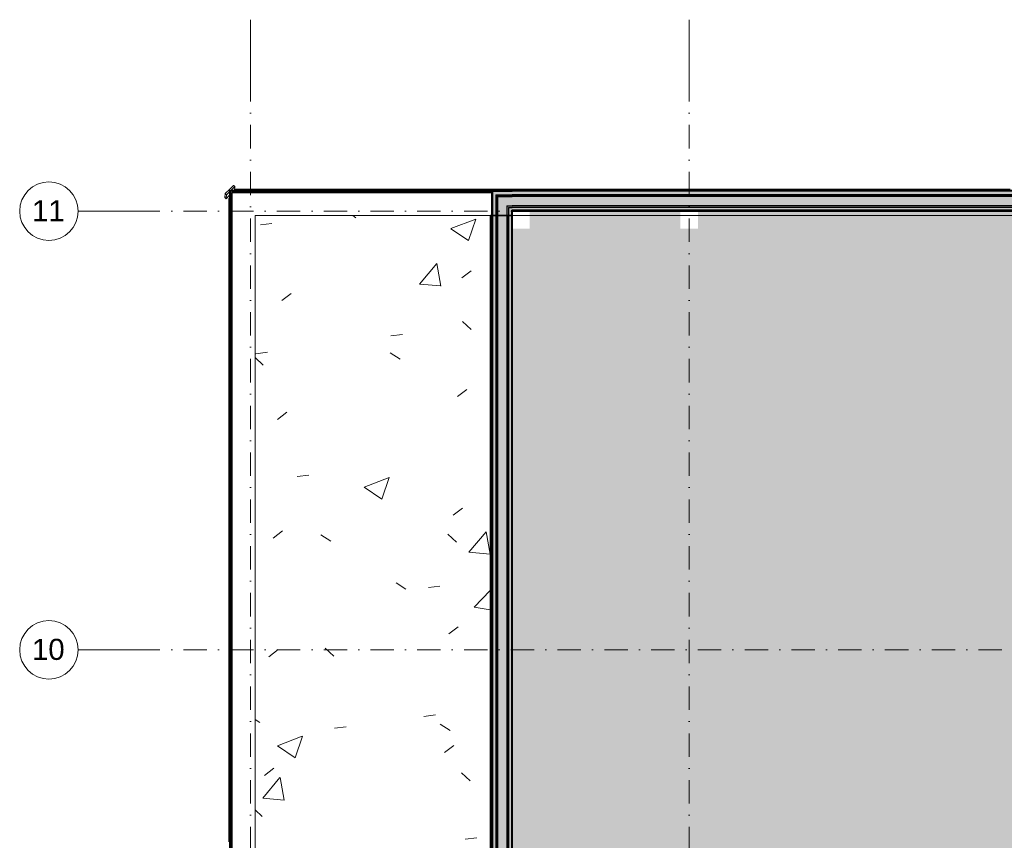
# Model space of a CAD drawing. Header units: millimetres. Extents: x -2530 to 151695, y -8763 to 71774.
# Tile 14 of 217: x -2034 to 14808, y 57744 to 71774. Entities that reach past the tile are written whole.
import ezdxf

# ---------------------------------------------------------------- set-up
doc = ezdxf.new("R2010")
doc.units = ezdxf.units.MM
doc.linetypes.add('RR_Level', pattern=[800, 400, -200, 0, -200])
for name, color, linetype, lineweight in [('A-AREA-____-PATT', 32, 'Continuous', 9), ('A-FLOR-____-OTLN', 192, 'Continuous', 18), ('A-ROOF-____-PATT', 132, 'Continuous', 18), ('A-WALL-____-MCUT', 113, 'Continuous', 35), ('A-WALL-____-OTLN', 113, 'Continuous', 18), ('A-WALL-____-PATT', 111, 'Continuous', 35), ('S-GRID-____-IDEN', 1, 'Continuous', 13), ('S-GRID-____-OTLN', 1, 'Continuous', 9)]:
    doc.layers.add(name, color=color, linetype=linetype, lineweight=lineweight)
doc.styles.add('Arial', font='arial.ttf', dxfattribs={"height": 360})

# ---------------------------------------------------------------- blocks, each defined once
blk = doc.blocks.new('027_Gilde - ATC_FacadeModel_rvt-1-plot_V1 Copy 1')
at = {"layer": 'A-ROOF-____-PATT', "lineweight": 9}
h = blk.add_hatch(dxfattribs=at)
h.set_pattern_fill('FP_2', color=255, style=0, pattern_type=2)
h.set_pattern_definition([(50, (0, 0), (4372.42, -382.54), [457.2, -5029.2]), (355, (0, 0), (-845.83, 4585.36), [365.76, -4023.36]), (100.451, (364.4, -32), (3526.62, 4202.8), [388.56, -4274.16]), (46.184, (0, 1219), (6505.9, -1009.03), [685.8, -7543.8]), (96.636, (542, 1135), (5697.66, 5938.26), [582.84, -6411.24]), (351.184, (0, 1219), (5697.7, 5938.2), [548.64, -6035.04]), (21, (609.6, 914.4), (3638.75, -2454.37), [457.2, -5029.2]), (326, (609.6, 914.4), (1483.25, 4420.5), [365.76, -4023.36]), (71.451, (913, 710), (5122, 1966.1), [388.56, -4274.16]), (37.5, (0, 0), (74.127, 2029.32), [201.17, -3773.42, 201.17, -3883.15, -4038.6]), (37.5, (0, 0), (74.127, 2029.32), [-8058.91, 201.17, -3837.43]), (7.5, (0, 0), (1603.67, 2404.334), [201.17, -2127.5, 201.17, -3681.98, -1539.24]), (7.5, (0, 0), (1603.67, 2404.334), [-6211.82, 201.17, -1338.07]), (327.5, (-1359.4, 0), (3254.182, -137.495), [201.17, -1322.83, 201.17, -4553.71, -6309.36]), (327.5, (-1359.4, 0), (3254.182, -137.495), [-6278.88, 201.17, -6108.2]), (317.5, (-1969, 0), (3555.1, 610.24), [201.17, -1780.03, 201.17, -2956.56, -4480.56]), (317.5, (-1969, 0), (3555.1, 610.24), [-5138.93, 201.17, -4279.4])])
h.paths.add_polyline_path([(3309, 36600), (6016, 36600), (6016, 68425), (1992, 68425), (1992, 36600)])
at = {"layer": 'A-WALL-____-OTLN', "lineweight": 5}
h = blk.add_hatch(color=67, dxfattribs=at)
h.paths.add_polyline_path([(6051, 36205), (6111, 36205), (6111, 36225), (6051, 36225)])
h.paths.add_polyline_path([(6051, 68425), (6111, 68425), (6111, 68840), (6051, 68840), (6051, 68449)])
for points in [[(28656, 68780), (28671, 68780), (28671, 68840), (6111, 68840), (6111, 68780), (28641, 68780)], [(28484, 68765), (28656, 68766), (28656, 68780), (6126, 68780), (6126, 68765), (28481, 68765)], [(28605, 68750), (28641, 68750), (28641, 68765), (6141, 68765), (6141, 68750), (28481, 68750)]]:
    blk.add_hatch(color=67, dxfattribs=at).paths.add_polyline_path(points)
h = blk.add_hatch(color=67, dxfattribs=at)
h.paths.add_polyline_path([(6111, 36205), (6126, 36205), (6126, 36225), (6111, 36225)])
h.paths.add_polyline_path([(6126, 68425), (6126, 68780), (6111, 68780), (6111, 68425), (6126, 68425)])
h = blk.add_hatch(color=67, dxfattribs=at)
h.paths.add_polyline_path([(6141, 36175), (6141, 36225), (6126, 36225), (6126, 36175)])
h.paths.add_polyline_path([(6141, 68425), (6141, 68425), (6141, 68765), (6126, 68765), (6126, 68425)])
at = {"layer": 'A-WALL-____-PATT', "lineweight": 18}
for points in [[(1567, 36205), (1597, 36205), (1597, 68850), (1567, 68850), (1567, 37305)], [(5477, 68820), (6041, 68820), (6041, 68850), (1597, 68850), (1597, 68820), (4755, 68820)]]:
    blk.add_hatch(color=47, dxfattribs=at).paths.add_polyline_path(points)
at = {"layer": 'A-WALL-____-PATT', "lineweight": 5}
h = blk.add_hatch(color=67, dxfattribs=at)
h.paths.add_polyline_path([(6051, 36205), (6051, 36225), (6041, 36225), (6041, 36205)])
h.paths.add_polyline_path([(6041, 68425), (6051, 68425), (6051, 68850), (6041, 68850), (6041, 68449)])
for points in [[(28691, 68840), (28731, 68840), (28731, 68850), (6051, 68850), (6051, 68840), (28671, 68840)], [(28481, 68590), (28481, 68750), (6301, 68750), (6301, 68590), (28456, 68590)], [(28406, 68565), (28456, 68565), (28456, 68590), (6326, 68590), (6326, 68565), (28391, 68565)], [(7646, 68515), (28406, 68515), (28406, 68565), (6376, 68565), (6376, 68515), (6923, 68515)], [(17764, 68500), (28390, 68500), (28390, 68515), (6392, 68515), (6392, 68500), (17041, 68500)]]:
    blk.add_hatch(color=67, dxfattribs=at).paths.add_polyline_path(points)
h = blk.add_hatch(color=67, dxfattribs=at)
h.paths.add_polyline_path([(6301, 36175), (6301, 36225), (6141, 36225), (6141, 36175), (6301, 36175)])
h.paths.add_polyline_path([(6301, 68425), (6301, 68425), (6301, 68750), (6141, 68750), (6141, 68425), (6206, 68425)])
h = blk.add_hatch(color=67, dxfattribs=at)
h.paths.add_polyline_path([(6326, 36175), (6326, 36225), (6301, 36225), (6301, 36175), (6316, 36175)])
h.paths.add_polyline_path([(6326, 68425), (6326, 68590), (6301, 68589), (6301, 68425), (6326, 68425)])
h = blk.add_hatch(color=67, dxfattribs=at)
h.paths.add_polyline_path([(6326, 36175), (6376, 36175), (6376, 36225), (6326, 36225), (6326, 36205)])
h.paths.add_polyline_path([(6376, 68425), (6376, 68565), (6326, 68565), (6326, 68425), (6376, 68425)])
h = blk.add_hatch(color=67, dxfattribs=at)
h.paths.add_polyline_path([(6391, 36205), (6391, 36225), (6376, 36225), (6376, 36205)])
h.paths.add_polyline_path([(6392, 36175), (6391, 36205), (6384, 36190), (6391, 36175)])
h.paths.add_polyline_path([(6391, 68425), (6391, 68515), (6376, 68515), (6376, 68425), (6391, 68425)])
at = {"layer": 'A-FLOR-____-OTLN', "color": 210}
for p, q in [((1557, 68860), (1557, 36165)), ((1557, 68860), (1562, 68860)), ((1584, 68860), (20655, 68860))]:
    blk.add_line(p, q, dxfattribs=at)
at = {"layer": 'A-WALL-____-MCUT', "color": 130}
for p, q in [((1597, 68850), (1567, 68850)), ((1567, 68850), (1567, 36205)), ((6041, 68850), (1597, 68850)), ((1597, 36205), (1597, 68820)), ((1597, 68820), (6041, 68820)), ((6051, 68850), (6041, 68850)), ((6041, 68820), (6041, 36205)), ((6392, 68850), (6051, 68850)), ((28390, 68850), (6392, 68850)), ((6392, 36205), (6392, 68499)), ((6392, 68499), (28390, 68499))]:
    blk.add_line(p, q, dxfattribs=at)
at = {"layer": 'A-WALL-____-MCUT', "color": 170, "lineweight": 25}
for p, q in [((6041, 68820), (6041, 68850)), ((6041, 68850), (6041, 68820)), ((6051, 68840), (6051, 36205)), ((6051, 68840), (6111, 68840)), ((6111, 68840), (6392, 68840)), ((6111, 68780), (6111, 36205)), ((6111, 68780), (6126, 68780)), ((6126, 68780), (6392, 68780)), ((6126, 68765), (6126, 36205)), ((6126, 68765), (6141, 68765)), ((6141, 68765), (6392, 68765)), ((6141, 68750), (6141, 36205)), ((6141, 68750), (6301, 68750)), ((6301, 68750), (6392, 68750)), ((28390, 68840), (6392, 68840)), ((28390, 68780), (6392, 68780)), ((28390, 68765), (6392, 68765)), ((28390, 68750), (6392, 68750)), ((6301, 68590), (6301, 36205)), ((6301, 68590), (6326, 68590)), ((6326, 68590), (6392, 68590)), ((6326, 68565), (6326, 36205)), ((6326, 68565), (6376, 68565)), ((6376, 68565), (6392, 68565)), ((28390, 68590), (6392, 68590)), ((28390, 68565), (6392, 68565)), ((6376, 68515), (6376, 36205)), ((6376, 68515), (6391, 68515)), ((6391, 68515), (6392, 68515)), ((6391, 68500), (6391, 36205)), ((6391, 68500), (6392, 68500)), ((28390, 68515), (6392, 68515)), ((28390, 68500), (6392, 68500))]:
    blk.add_line(p, q, dxfattribs=at)
at = {"layer": 'A-WALL-____-OTLN', "color": 210}
for p, q in [((1622, 68941), (1552, 68871)), ((1622, 68941), (1552, 68871)), ((1644, 68920), (1574, 68850)), ((1574, 68850), (1644, 68920)), ((1622, 68941), (1644, 68920)), ((1633, 68931), (1622, 68941)), ((1644, 68920), (1633, 68931)), ((1638, 68860), (1644, 68920)), ((1644, 68920), (1638, 68860)), ((1481, 68800), (1475, 68735)), ((1475, 68735), (1496, 68714)), ((1486, 68725), (1475, 68735)), ((1481, 68800), (1552, 68871)), ((1481, 68800), (1552, 68871)), ((1481, 68800), (1492, 68789)), ((1496, 68714), (1486, 68725)), ((1502, 68779), (1492, 68789)), ((1502, 68779), (1496, 68714)), ((1557, 68774), (1496, 68714)), ((1557, 68774), (1496, 68714)), ((1496, 68714), (1499, 68746)), ((1499, 68746), (1502, 68779)), ((1502, 68779), (1557, 68833)), ((1502, 68779), (1557, 68833)), ((1562, 68838), (1567, 68843)), ((1562, 68838), (1567, 68843)), ((1642, 68875), (1642, 68860)), ((1642, 68860), (1642, 68875)), ((1712, 68875), (1642, 68875)), ((1712, 68875), (1642, 68875)), ((1712, 68875), (1712, 68850)), ((1712, 68850), (1712, 68875)), ((1912, 68875), (1712, 68875)), ((1712, 68875), (1912, 68875)), ((1962, 68875), (1912, 68875)), ((1962, 68875), (1912, 68875)), ((1912, 68875), (1912, 68850)), ((1912, 68850), (1912, 68875)), ((1962, 68875), (1962, 68850)), ((1962, 68850), (1962, 68875)), ((2162, 68875), (1962, 68875)), ((1962, 68875), (2162, 68875)), ((2212, 68875), (2162, 68875)), ((2212, 68875), (2162, 68875)), ((2162, 68875), (2162, 68850)), ((2162, 68850), (2162, 68875)), ((2212, 68875), (2212, 68850)), ((2212, 68850), (2212, 68875)), ((2412, 68875), (2212, 68875)), ((2212, 68875), (2412, 68875)), ((2412, 68875), (2427, 68875)), ((2412, 68875), (2427, 68875)), ((2412, 68875), (2412, 68850)), ((2412, 68850), (2412, 68875)), ((2462, 68875), (2427, 68875)), ((2462, 68875), (2427, 68875)), ((2462, 68875), (2462, 68850)), ((2462, 68850), (2462, 68875)), ((2662, 68875), (2462, 68875)), ((2462, 68875), (2662, 68875)), ((2662, 68875), (2677, 68875)), ((2662, 68875), (2677, 68875)), ((2662, 68875), (2662, 68850)), ((2662, 68850), (2662, 68875)), ((2712, 68875), (2677, 68875)), ((2712, 68875), (2677, 68875)), ((2712, 68875), (2712, 68850)), ((2712, 68850), (2712, 68875)), ((2912, 68875), (2712, 68875)), ((2712, 68875), (2912, 68875)), ((2962, 68875), (2912, 68875)), ((2962, 68875), (2912, 68875)), ((2912, 68875), (2912, 68850)), ((2912, 68850), (2912, 68875)), ((2962, 68875), (2962, 68850)), ((2962, 68850), (2962, 68875)), ((3162, 68875), (2962, 68875)), ((2962, 68875), (3162, 68875)), ((3212, 68875), (3162, 68875)), ((3212, 68875), (3162, 68875)), ((3162, 68875), (3162, 68850)), ((3162, 68850), (3162, 68875)), ((3212, 68875), (3212, 68850)), ((3212, 68850), (3212, 68875)), ((3412, 68875), (3212, 68875)), ((3212, 68875), (3412, 68875)), ((3462, 68875), (3412, 68875)), ((3462, 68875), (3412, 68875)), ((3412, 68875), (3412, 68850)), ((3412, 68850), (3412, 68875)), ((3462, 68875), (3462, 68850)), ((3462, 68850), (3462, 68875)), ((3662, 68875), (3462, 68875)), ((3462, 68875), (3662, 68875)), ((3712, 68875), (3662, 68875)), ((3712, 68875), (3662, 68875)), ((3662, 68875), (3662, 68850)), ((3662, 68850), (3662, 68875)), ((3712, 68875), (3712, 68850)), ((3712, 68850), (3712, 68875)), ((3912, 68875), (3712, 68875)), ((3712, 68875), (3912, 68875)), ((3961, 68875), (3912, 68875)), ((3961, 68875), (3912, 68875)), ((3912, 68875), (3912, 68850)), ((3912, 68850), (3912, 68875)), ((3961, 68875), (3961, 68850)), ((3961, 68850), (3961, 68875)), ((4162, 68875), (3961, 68875)), ((3961, 68875), (4162, 68875)), ((4211, 68875), (4162, 68875)), ((4162, 68875), (4177, 68875)), ((4162, 68875), (4162, 68850)), ((4162, 68850), (4162, 68875)), ((4211, 68875), (4177, 68875)), ((4211, 68875), (4211, 68850)), ((4211, 68850), (4211, 68875)), ((4412, 68875), (4211, 68875)), ((4211, 68875), (4412, 68875)), ((4412, 68875), (4427, 68875)), ((4412, 68875), (4427, 68875)), ((4412, 68875), (4412, 68850)), ((4412, 68850), (4412, 68875)), ((4461, 68875), (4427, 68875)), ((4461, 68875), (4427, 68875)), ((4461, 68875), (4461, 68850)), ((4461, 68850), (4461, 68875)), ((4662, 68875), (4461, 68875)), ((4461, 68875), (4662, 68875)), ((4711, 68875), (4662, 68875)), ((4711, 68875), (4662, 68875)), ((4662, 68875), (4662, 68850)), ((4662, 68850), (4662, 68875)), ((4711, 68875), (4711, 68850)), ((4711, 68850), (4711, 68875)), ((4911, 68875), (4711, 68875)), ((4711, 68875), (4911, 68875)), ((4961, 68875), (4911, 68875)), ((4961, 68875), (4911, 68875)), ((4911, 68875), (4911, 68850)), ((4911, 68850), (4911, 68875)), ((4961, 68875), (4961, 68850)), ((4961, 68850), (4961, 68875)), ((5161, 68875), (4961, 68875)), ((4961, 68875), (5161, 68875)), ((5211, 68875), (5161, 68875)), ((5161, 68875), (5177, 68875)), ((5161, 68875), (5161, 68850)), ((5161, 68850), (5161, 68875)), ((5211, 68875), (5177, 68875)), ((5211, 68875), (5211, 68850)), ((5211, 68850), (5211, 68875)), ((5411, 68875), (5211, 68875)), ((5211, 68875), (5411, 68875)), ((5461, 68875), (5411, 68875)), ((5461, 68875), (5411, 68875)), ((5411, 68875), (5411, 68850)), ((5411, 68850), (5411, 68875)), ((5461, 68875), (5461, 68850)), ((5461, 68850), (5461, 68875)), ((5661, 68875), (5461, 68875)), ((5461, 68875), (5661, 68875)), ((5661, 68875), (5677, 68875)), ((5661, 68875), (5677, 68875)), ((5661, 68875), (5661, 68850)), ((5661, 68850), (5661, 68875)), ((5711, 68875), (5677, 68875)), ((5711, 68875), (5677, 68875)), ((5711, 68875), (5711, 68850)), ((5711, 68850), (5711, 68875)), ((5911, 68875), (5711, 68875)), ((5711, 68875), (5911, 68875)), ((5961, 68875), (5911, 68875)), ((5961, 68875), (5911, 68875)), ((5911, 68875), (5911, 68850)), ((5911, 68850), (5911, 68875)), ((5961, 68875), (5961, 68850)), ((5961, 68850), (5961, 68875)), ((6161, 68875), (5961, 68875)), ((5961, 68875), (6161, 68875)), ((6211, 68875), (6161, 68875)), ((6211, 68875), (6161, 68875)), ((6161, 68875), (6161, 68850)), ((6161, 68850), (6161, 68875)), ((6211, 68875), (6211, 68850)), ((6211, 68850), (6211, 68875)), ((6411, 68875), (6211, 68875)), ((6211, 68875), (6411, 68875)), ((6461, 68875), (6411, 68875)), ((6461, 68875), (6411, 68875)), ((6411, 68875), (6411, 68850)), ((6411, 68850), (6411, 68875)), ((6461, 68875), (6461, 68850)), ((6461, 68850), (6461, 68875)), ((6661, 68875), (6461, 68875)), ((6461, 68875), (6661, 68875)), ((6711, 68875), (6661, 68875)), ((6711, 68875), (6661, 68875)), ((6661, 68875), (6661, 68850)), ((6661, 68850), (6661, 68875)), ((6711, 68875), (6711, 68850)), ((6711, 68850), (6711, 68875)), ((6911, 68875), (6711, 68875)), ((6711, 68875), (6911, 68875)), ((6961, 68875), (6911, 68875)), ((6961, 68875), (6911, 68875)), ((6911, 68875), (6911, 68850)), ((6911, 68850), (6911, 68875)), ((6961, 68875), (6961, 68850)), ((6961, 68850), (6961, 68875)), ((7161, 68875), (6961, 68875)), ((6961, 68875), (7161, 68875)), ((7211, 68875), (7161, 68875)), ((7211, 68875), (7161, 68875)), ((7161, 68875), (7161, 68850)), ((7161, 68850), (7161, 68875)), ((7211, 68875), (7211, 68850)), ((7211, 68850), (7211, 68875)), ((7411, 68875), (7211, 68875)), ((7211, 68875), (7411, 68875)), ((7460, 68875), (7411, 68875)), ((7460, 68875), (7411, 68875)), ((7411, 68875), (7411, 68850)), ((7411, 68850), (7411, 68875)), ((7460, 68875), (7460, 68850)), ((7460, 68850), (7460, 68875)), ((7661, 68875), (7460, 68875)), ((7460, 68875), (7661, 68875)), ((7710, 68875), (7661, 68875)), ((7661, 68875), (7677, 68875)), ((7661, 68875), (7661, 68850)), ((7661, 68850), (7661, 68875)), ((7710, 68875), (7677, 68875)), ((7710, 68875), (7710, 68850)), ((7710, 68850), (7710, 68875)), ((7911, 68875), (7710, 68875)), ((7710, 68875), (7911, 68875)), ((7911, 68875), (7927, 68875)), ((7911, 68875), (7927, 68875)), ((7911, 68875), (7911, 68850)), ((7911, 68850), (7911, 68875)), ((7960, 68875), (7927, 68875)), ((7960, 68875), (7927, 68875)), ((7960, 68875), (7960, 68850)), ((7960, 68850), (7960, 68875)), ((8160, 68875), (7960, 68875)), ((7960, 68875), (8160, 68875)), ((8210, 68875), (8160, 68875)), ((8210, 68875), (8160, 68875)), ((8160, 68875), (8160, 68850)), ((8160, 68850), (8160, 68875)), ((8210, 68875), (8210, 68850)), ((8210, 68850), (8210, 68875)), ((8410, 68875), (8210, 68875)), ((8210, 68875), (8410, 68875)), ((8460, 68875), (8410, 68875)), ((8460, 68875), (8410, 68875)), ((8410, 68875), (8410, 68850)), ((8410, 68850), (8410, 68875)), ((8460, 68875), (8460, 68850)), ((8460, 68850), (8460, 68875)), ((8660, 68875), (8460, 68875)), ((8460, 68875), (8660, 68875)), ((8710, 68875), (8660, 68875)), ((8710, 68875), (8660, 68875)), ((8660, 68875), (8660, 68850)), ((8660, 68850), (8660, 68875)), ((8710, 68875), (8710, 68850)), ((8710, 68850), (8710, 68875)), ((8910, 68875), (8710, 68875)), ((8710, 68875), (8910, 68875)), ((8960, 68875), (8910, 68875)), ((8960, 68875), (8910, 68875)), ((8910, 68875), (8910, 68850)), ((8910, 68850), (8910, 68875)), ((8960, 68875), (8960, 68850)), ((8960, 68850), (8960, 68875)), ((9160, 68875), (8960, 68875)), ((8960, 68875), (9160, 68875)), ((9210, 68875), (9160, 68875)), ((9210, 68875), (9160, 68875)), ((9160, 68875), (9160, 68850)), ((9160, 68850), (9160, 68875)), ((9210, 68875), (9210, 68850)), ((9210, 68850), (9210, 68875)), ((9410, 68875), (9210, 68875)), ((9210, 68875), (9410, 68875)), ((9410, 68875), (9427, 68875)), ((9410, 68875), (9427, 68875)), ((9410, 68875), (9410, 68850)), ((9410, 68850), (9410, 68875)), ((9460, 68875), (9427, 68875)), ((9460, 68875), (9427, 68875)), ((9460, 68875), (9460, 68850)), ((9460, 68850), (9460, 68875)), ((9660, 68875), (9460, 68875)), ((9460, 68875), (9660, 68875)), ((9710, 68875), (9660, 68875)), ((9710, 68875), (9660, 68875)), ((9660, 68875), (9660, 68850)), ((9660, 68850), (9660, 68875)), ((9710, 68875), (9710, 68850)), ((9710, 68850), (9710, 68875)), ((9910, 68875), (9710, 68875)), ((9710, 68875), (9910, 68875)), ((9910, 68875), (9927, 68875)), ((9910, 68875), (9927, 68875)), ((9910, 68875), (9910, 68850)), ((9910, 68850), (9910, 68875)), ((9960, 68875), (9927, 68875)), ((9960, 68875), (9927, 68875)), ((9960, 68875), (9960, 68850)), ((9960, 68850), (9960, 68875)), ((10160, 68875), (9960, 68875)), ((9960, 68875), (10160, 68875)), ((10210, 68875), (10160, 68875)), ((10210, 68875), (10160, 68875)), ((10160, 68875), (10160, 68850)), ((10160, 68850), (10160, 68875)), ((10210, 68875), (10210, 68850)), ((10210, 68850), (10210, 68875)), ((10410, 68875), (10210, 68875)), ((10210, 68875), (10410, 68875)), ((10460, 68875), (10410, 68875)), ((10460, 68875), (10410, 68875)), ((10410, 68875), (10410, 68850)), ((10410, 68850), (10410, 68875)), ((10460, 68875), (10460, 68850)), ((10460, 68850), (10460, 68875)), ((10660, 68875), (10460, 68875)), ((10460, 68875), (10660, 68875)), ((10709, 68875), (10660, 68875)), ((10709, 68875), (10660, 68875)), ((10660, 68875), (10660, 68850)), ((10660, 68850), (10660, 68875)), ((10709, 68875), (10709, 68850)), ((10709, 68850), (10709, 68875)), ((10910, 68875), (10709, 68875)), ((10709, 68875), (10910, 68875)), ((10959, 68875), (10910, 68875)), ((10959, 68875), (10910, 68875)), ((10910, 68875), (10910, 68850)), ((10910, 68850), (10910, 68875)), ((10959, 68875), (10959, 68850)), ((10959, 68850), (10959, 68875)), ((11160, 68875), (10959, 68875)), ((10959, 68875), (11160, 68875)), ((11209, 68875), (11160, 68875)), ((11209, 68875), (11160, 68875)), ((11160, 68875), (11160, 68850)), ((11160, 68850), (11160, 68875)), ((11209, 68875), (11209, 68850)), ((11209, 68850), (11209, 68875)), ((11409, 68875), (11209, 68875)), ((11209, 68875), (11409, 68875)), ((11459, 68875), (11409, 68875)), ((11409, 68875), (11427, 68875)), ((11409, 68875), (11409, 68850)), ((11409, 68850), (11409, 68875)), ((11459, 68875), (11427, 68875)), ((11459, 68875), (11459, 68850)), ((11459, 68850), (11459, 68875)), ((11659, 68875), (11459, 68875)), ((11459, 68875), (11659, 68875)), ((11709, 68875), (11659, 68875)), ((11709, 68875), (11659, 68875)), ((11659, 68875), (11659, 68850)), ((11659, 68850), (11659, 68875)), ((11709, 68875), (11709, 68850)), ((11709, 68850), (11709, 68875)), ((11909, 68875), (11709, 68875)), ((11709, 68875), (11909, 68875)), ((11959, 68875), (11909, 68875)), ((11959, 68875), (11909, 68875)), ((11909, 68875), (11909, 68850)), ((11909, 68850), (11909, 68875)), ((11959, 68875), (11959, 68850)), ((11959, 68850), (11959, 68875)), ((12159, 68875), (11959, 68875)), ((11959, 68875), (12159, 68875)), ((12209, 68875), (12159, 68875)), ((12209, 68875), (12159, 68875)), ((12159, 68875), (12159, 68850)), ((12159, 68850), (12159, 68875)), ((12209, 68875), (12209, 68850)), ((12209, 68850), (12209, 68875)), ((12409, 68875), (12209, 68875)), ((12209, 68875), (12409, 68875)), ((12459, 68875), (12409, 68875)), ((12459, 68875), (12409, 68875)), ((12409, 68875), (12409, 68850)), ((12409, 68850), (12409, 68875)), ((12459, 68875), (12459, 68850)), ((12459, 68850), (12459, 68875)), ((12659, 68875), (12459, 68875)), ((12459, 68875), (12659, 68875)), ((12659, 68875), (12676, 68875)), ((12659, 68875), (12676, 68875)), ((12659, 68875), (12659, 68850)), ((12659, 68850), (12659, 68875)), ((12709, 68875), (12676, 68875)), ((12709, 68875), (12676, 68875)), ((12709, 68875), (12709, 68850)), ((12709, 68850), (12709, 68875)), ((12909, 68875), (12709, 68875)), ((12709, 68875), (12909, 68875)), ((12959, 68875), (12909, 68875)), ((12959, 68875), (12909, 68875)), ((12909, 68875), (12909, 68850)), ((12909, 68850), (12909, 68875)), ((12959, 68875), (12959, 68850)), ((12959, 68850), (12959, 68875)), ((13159, 68875), (12959, 68875)), ((12959, 68875), (13159, 68875)), ((13209, 68875), (13159, 68875)), ((13209, 68875), (13159, 68875)), ((13159, 68875), (13159, 68850)), ((13159, 68850), (13159, 68875)), ((13209, 68875), (13209, 68850)), ((13209, 68850), (13209, 68875)), ((13409, 68875), (13209, 68875)), ((13209, 68875), (13409, 68875)), ((13409, 68875), (13426, 68875)), ((13409, 68875), (13426, 68875)), ((13409, 68875), (13409, 68850)), ((13409, 68850), (13409, 68875)), ((13459, 68875), (13426, 68875)), ((13459, 68875), (13426, 68875)), ((13459, 68875), (13459, 68850)), ((13459, 68850), (13459, 68875)), ((13659, 68875), (13459, 68875)), ((13459, 68875), (13659, 68875)), ((13659, 68875), (13676, 68875)), ((13659, 68875), (13676, 68875)), ((13659, 68875), (13659, 68850)), ((13659, 68850), (13659, 68875)), ((13709, 68875), (13676, 68875)), ((13709, 68875), (13676, 68875)), ((13709, 68875), (13709, 68850)), ((13709, 68850), (13709, 68875)), ((13909, 68875), (13709, 68875)), ((13709, 68875), (13909, 68875)), ((13958, 68875), (13909, 68875)), ((13909, 68875), (13926, 68875)), ((13909, 68875), (13909, 68850)), ((13909, 68850), (13909, 68875)), ((13958, 68875), (13926, 68875)), ((13958, 68875), (13958, 68850)), ((13958, 68850), (13958, 68875)), ((14159, 68875), (13958, 68875)), ((13958, 68875), (14159, 68875)), ((14159, 68875), (14176, 68875)), ((14159, 68875), (14176, 68875)), ((14159, 68875), (14159, 68850)), ((14159, 68850), (14159, 68875)), ((14208, 68875), (14176, 68875)), ((14208, 68875), (14176, 68875)), ((14208, 68875), (14208, 68850)), ((14208, 68850), (14208, 68875)), ((14409, 68875), (14208, 68875)), ((14208, 68875), (14409, 68875)), ((14458, 68875), (14409, 68875)), ((14458, 68875), (14409, 68875)), ((14409, 68875), (14409, 68850)), ((14409, 68850), (14409, 68875)), ((14458, 68875), (14458, 68850)), ((14458, 68850), (14458, 68875)), ((14658, 68875), (14458, 68875)), ((14458, 68875), (14658, 68875)), ((14708, 68875), (14658, 68875)), ((14708, 68875), (14658, 68875)), ((14658, 68875), (14658, 68850)), ((14658, 68850), (14658, 68875)), ((14708, 68875), (14708, 68850)), ((14708, 68850), (14708, 68875)), ((14908, 68875), (14708, 68875)), ((14708, 68875), (14908, 68875)), ((1542, 68716), (1542, 68516)), ((1542, 68716), (1567, 68716)), ((1567, 68716), (1542, 68716)), ((1542, 68516), (1542, 68716)), ((1542, 68516), (1542, 68481)), ((1542, 68516), (1567, 68516)), ((1567, 68516), (1542, 68516)), ((1542, 68516), (1542, 68481)), ((1542, 68466), (1542, 68481)), ((1542, 68466), (1542, 68481)), ((1542, 68466), (1542, 68266)), ((1542, 68466), (1567, 68466)), ((1567, 68466), (1542, 68466)), ((1542, 68266), (1542, 68466)), ((6016, 68425), (1992, 68425)), ((1992, 68425), (1992, 36600)), ((28390, 68425), (6392, 68425)), ((1542, 68266), (1542, 68216)), ((1542, 68266), (1567, 68266)), ((1567, 68266), (1542, 68266)), ((1542, 68266), (1542, 68216)), ((1542, 68216), (1542, 68016)), ((1542, 68216), (1567, 68216)), ((1567, 68216), (1542, 68216)), ((1542, 68016), (1542, 68216)), ((1542, 68016), (1542, 67966)), ((1542, 68016), (1567, 68016)), ((1567, 68016), (1542, 68016)), ((1542, 68016), (1542, 67966)), ((1542, 67966), (1542, 67766)), ((1542, 67966), (1567, 67966)), ((1567, 67966), (1542, 67966)), ((1542, 67766), (1542, 67966)), ((1542, 67766), (1542, 67731)), ((1542, 67766), (1567, 67766)), ((1567, 67766), (1542, 67766)), ((1542, 67766), (1542, 67731)), ((1542, 67716), (1542, 67731)), ((1542, 67716), (1542, 67731)), ((1542, 67716), (1542, 67516)), ((1542, 67716), (1567, 67716)), ((1567, 67716), (1542, 67716)), ((1542, 67516), (1542, 67716)), ((1542, 67516), (1542, 67466)), ((1542, 67516), (1567, 67516)), ((1567, 67516), (1542, 67516)), ((1542, 67516), (1542, 67466)), ((1542, 67466), (1542, 67266)), ((1542, 67466), (1567, 67466)), ((1567, 67466), (1542, 67466)), ((1542, 67266), (1542, 67466)), ((1542, 67266), (1542, 67216)), ((1542, 67266), (1567, 67266)), ((1567, 67266), (1542, 67266)), ((1542, 67266), (1542, 67231)), ((1542, 67216), (1542, 67231)), ((1542, 67216), (1542, 67016)), ((1542, 67216), (1567, 67216)), ((1567, 67216), (1542, 67216)), ((1542, 67016), (1542, 67216)), ((1542, 67016), (1542, 66966)), ((1542, 67016), (1567, 67016)), ((1567, 67016), (1542, 67016)), ((1542, 67016), (1542, 66966)), ((1542, 66966), (1542, 66766)), ((1542, 66966), (1567, 66966)), ((1567, 66966), (1542, 66966)), ((1542, 66766), (1542, 66966)), ((1542, 66766), (1542, 66717)), ((1542, 66766), (1567, 66766)), ((1567, 66766), (1542, 66766)), ((1542, 66766), (1542, 66717)), ((1542, 66717), (1542, 66516)), ((1542, 66717), (1567, 66717)), ((1567, 66717), (1542, 66717)), ((1542, 66516), (1542, 66717)), ((1542, 66516), (1542, 66467)), ((1542, 66516), (1567, 66516)), ((1567, 66516), (1542, 66516)), ((1542, 66516), (1542, 66467)), ((1542, 66467), (1542, 66266)), ((1542, 66467), (1567, 66467)), ((1567, 66467), (1542, 66467)), ((1542, 66266), (1542, 66467)), ((1542, 66266), (1542, 66217)), ((1542, 66266), (1567, 66266)), ((1567, 66266), (1542, 66266)), ((1542, 66266), (1542, 66217)), ((1542, 66217), (1542, 66017)), ((1542, 66217), (1567, 66217)), ((1567, 66217), (1542, 66217)), ((1542, 66017), (1542, 66217)), ((1542, 66017), (1542, 65981)), ((1542, 66017), (1567, 66017)), ((1567, 66017), (1542, 66017)), ((1542, 66017), (1542, 65981)), ((1542, 65967), (1542, 65981)), ((1542, 65967), (1542, 65981)), ((1542, 65967), (1542, 65767)), ((1542, 65967), (1567, 65967)), ((1567, 65967), (1542, 65967)), ((1542, 65767), (1542, 65967)), ((1542, 65767), (1542, 65717)), ((1542, 65767), (1567, 65767)), ((1567, 65767), (1542, 65767)), ((1542, 65717), (1542, 65517)), ((1542, 65717), (1567, 65717)), ((1567, 65717), (1542, 65717)), ((1542, 65517), (1542, 65717)), ((1542, 65517), (1542, 65467)), ((1542, 65517), (1567, 65517)), ((1567, 65517), (1542, 65517)), ((1542, 65467), (1542, 65267)), ((1542, 65467), (1567, 65467)), ((1567, 65467), (1542, 65467)), ((1542, 65267), (1542, 65467)), ((1542, 65267), (1542, 65217)), ((1542, 65267), (1567, 65267)), ((1567, 65267), (1542, 65267)), ((1542, 65267), (1542, 65217)), ((1542, 65217), (1542, 65017)), ((1542, 65217), (1567, 65217)), ((1567, 65217), (1542, 65217)), ((1542, 65017), (1542, 65217)), ((1542, 65017), (1542, 64981)), ((1542, 65017), (1567, 65017)), ((1567, 65017), (1542, 65017)), ((1542, 65017), (1542, 64981)), ((1542, 64967), (1542, 64981)), ((1542, 64967), (1542, 64981)), ((1542, 64967), (1542, 64767)), ((1542, 64967), (1567, 64967)), ((1567, 64967), (1542, 64967)), ((1542, 64767), (1542, 64967)), ((1542, 64767), (1542, 64717)), ((1542, 64767), (1567, 64767)), ((1567, 64767), (1542, 64767)), ((1542, 64767), (1542, 64717)), ((1542, 64717), (1542, 64517)), ((1542, 64717), (1567, 64717)), ((1567, 64717), (1542, 64717)), ((1542, 64517), (1542, 64717)), ((1542, 64517), (1542, 64467)), ((1542, 64517), (1567, 64517)), ((1567, 64517), (1542, 64517)), ((1542, 64517), (1542, 64467)), ((1542, 64467), (1542, 64267)), ((1542, 64467), (1567, 64467)), ((1567, 64467), (1542, 64467)), ((1542, 64267), (1542, 64467)), ((1542, 64267), (1542, 64231)), ((1542, 64267), (1567, 64267)), ((1567, 64267), (1542, 64267)), ((1542, 64267), (1542, 64231)), ((1542, 64217), (1542, 64231)), ((1542, 64217), (1542, 64231)), ((1542, 64217), (1542, 64017)), ((1542, 64217), (1567, 64217)), ((1567, 64217), (1542, 64217)), ((1542, 64017), (1542, 64217)), ((1542, 64017), (1542, 63981)), ((1542, 64017), (1567, 64017)), ((1567, 64017), (1542, 64017)), ((1542, 64017), (1542, 63981)), ((1542, 63967), (1542, 63981)), ((1542, 63967), (1542, 63981)), ((1542, 63967), (1542, 63767)), ((1542, 63967), (1567, 63967)), ((1567, 63967), (1542, 63967)), ((1542, 63767), (1542, 63967)), ((1542, 63767), (1542, 63717)), ((1542, 63767), (1567, 63767)), ((1567, 63767), (1542, 63767)), ((1542, 63767), (1542, 63717)), ((1542, 63717), (1542, 63517)), ((1542, 63717), (1567, 63717)), ((1567, 63717), (1542, 63717)), ((1542, 63517), (1542, 63717)), ((1542, 63517), (1542, 63468)), ((1542, 63517), (1567, 63517)), ((1567, 63517), (1542, 63517)), ((1542, 63517), (1542, 63468)), ((1542, 63468), (1542, 63267)), ((1542, 63468), (1567, 63468)), ((1567, 63468), (1542, 63468)), ((1542, 63267), (1542, 63468)), ((1542, 63267), (1542, 63218)), ((1542, 63267), (1567, 63267)), ((1567, 63267), (1542, 63267)), ((1542, 63267), (1542, 63231)), ((1542, 63218), (1542, 63231)), ((1542, 63218), (1542, 63017)), ((1542, 63218), (1567, 63218)), ((1567, 63218), (1542, 63218)), ((1542, 63017), (1542, 63218)), ((1542, 63017), (1542, 62968)), ((1542, 63017), (1567, 63017)), ((1567, 63017), (1542, 63017)), ((1542, 63017), (1542, 62968)), ((1542, 62968), (1542, 62767)), ((1542, 62968), (1567, 62968)), ((1567, 62968), (1542, 62968)), ((1542, 62767), (1542, 62968)), ((1542, 62767), (1542, 62718)), ((1542, 62767), (1567, 62767)), ((1567, 62767), (1542, 62767)), ((1542, 62767), (1542, 62718)), ((1542, 62718), (1542, 62518)), ((1542, 62718), (1567, 62718)), ((1567, 62718), (1542, 62718)), ((1542, 62518), (1542, 62718)), ((1542, 62518), (1542, 62468)), ((1542, 62518), (1567, 62518)), ((1567, 62518), (1542, 62518)), ((1542, 62518), (1542, 62468)), ((1542, 62468), (1542, 62268)), ((1542, 62468), (1567, 62468)), ((1567, 62468), (1542, 62468)), ((1542, 62268), (1542, 62468)), ((1542, 62268), (1542, 62218)), ((1542, 62268), (1567, 62268)), ((1567, 62268), (1542, 62268)), ((1542, 62268), (1542, 62218)), ((1542, 62218), (1542, 62018)), ((1542, 62218), (1567, 62218)), ((1567, 62218), (1542, 62218)), ((1542, 62018), (1542, 62218)), ((1542, 62018), (1542, 61968)), ((1542, 62018), (1567, 62018)), ((1567, 62018), (1542, 62018)), ((1542, 62018), (1542, 61968)), ((1542, 61968), (1542, 61768)), ((1542, 61968), (1567, 61968)), ((1567, 61968), (1542, 61968)), ((1542, 61768), (1542, 61968)), ((1542, 61768), (1542, 61718)), ((1542, 61768), (1567, 61768)), ((1567, 61768), (1542, 61768)), ((1542, 61768), (1542, 61718)), ((1542, 61718), (1542, 61518)), ((1542, 61718), (1567, 61718)), ((1567, 61718), (1542, 61718)), ((1542, 61518), (1542, 61718)), ((1542, 61518), (1542, 61468)), ((1542, 61518), (1567, 61518)), ((1567, 61518), (1542, 61518)), ((1542, 61518), (1542, 61468)), ((1542, 61468), (1542, 61268)), ((1542, 61468), (1567, 61468)), ((1567, 61468), (1542, 61468)), ((1542, 61268), (1542, 61468)), ((1542, 61268), (1542, 61218)), ((1542, 61268), (1567, 61268)), ((1567, 61268), (1542, 61268)), ((1542, 61268), (1542, 61218)), ((1542, 61218), (1542, 61018)), ((1542, 61218), (1567, 61218)), ((1567, 61218), (1542, 61218)), ((1542, 61018), (1542, 61218)), ((1542, 61018), (1542, 60968)), ((1542, 61018), (1567, 61018)), ((1567, 61018), (1542, 61018)), ((1542, 61018), (1542, 60968)), ((1542, 60968), (1542, 60768)), ((1542, 60968), (1567, 60968)), ((1567, 60968), (1542, 60968)), ((1542, 60768), (1542, 60968)), ((1542, 60768), (1542, 60718)), ((1542, 60768), (1567, 60768)), ((1567, 60768), (1542, 60768)), ((1542, 60768), (1542, 60731)), ((1542, 60718), (1542, 60731)), ((1542, 60718), (1542, 60518)), ((1542, 60718), (1567, 60718)), ((1567, 60718), (1542, 60718)), ((1542, 60518), (1542, 60718)), ((1542, 60518), (1542, 60468)), ((1542, 60518), (1567, 60518)), ((1567, 60518), (1542, 60518)), ((1542, 60518), (1542, 60468)), ((1542, 60468), (1542, 60268)), ((1542, 60468), (1567, 60468)), ((1567, 60468), (1542, 60468)), ((1542, 60268), (1542, 60468)), ((1542, 60268), (1542, 60219)), ((1542, 60268), (1567, 60268)), ((1567, 60268), (1542, 60268)), ((1542, 60268), (1542, 60219)), ((1542, 60219), (1542, 60018)), ((1542, 60219), (1567, 60219)), ((1567, 60219), (1542, 60219)), ((1542, 60018), (1542, 60219)), ((1542, 60018), (1542, 59969)), ((1542, 60018), (1567, 60018)), ((1567, 60018), (1542, 60018)), ((1542, 60018), (1542, 59969)), ((1542, 59969), (1542, 59768)), ((1542, 59969), (1567, 59969)), ((1567, 59969), (1542, 59969)), ((1542, 59768), (1542, 59969)), ((1542, 59768), (1542, 59731)), ((1542, 59768), (1567, 59768)), ((1567, 59768), (1542, 59768)), ((1542, 59768), (1542, 59731)), ((1542, 59719), (1542, 59731)), ((1542, 59719), (1542, 59731)), ((1542, 59719), (1542, 59518)), ((1542, 59719), (1567, 59719)), ((1567, 59719), (1542, 59719)), ((1542, 59518), (1542, 59719)), ((1542, 59518), (1542, 59469)), ((1542, 59518), (1567, 59518)), ((1567, 59518), (1542, 59518)), ((1542, 59518), (1542, 59469)), ((1542, 59469), (1542, 59269)), ((1542, 59469), (1567, 59469)), ((1567, 59469), (1542, 59469)), ((1542, 59269), (1542, 59469)), ((1542, 59269), (1542, 59231)), ((1542, 59269), (1567, 59269)), ((1567, 59269), (1542, 59269)), ((1542, 59269), (1542, 59231)), ((1542, 59219), (1542, 59231)), ((1542, 59219), (1542, 59231)), ((1542, 59219), (1542, 59019)), ((1542, 59219), (1567, 59219)), ((1567, 59219), (1542, 59219)), ((1542, 59019), (1542, 59219)), ((1542, 59019), (1542, 58969)), ((1542, 59019), (1567, 59019)), ((1567, 59019), (1542, 59019)), ((1542, 59019), (1542, 58969)), ((1542, 58969), (1542, 58769)), ((1542, 58969), (1567, 58969)), ((1567, 58969), (1542, 58969)), ((1542, 58769), (1542, 58969)), ((1542, 58769), (1542, 58719)), ((1542, 58769), (1567, 58769)), ((1567, 58769), (1542, 58769)), ((1542, 58769), (1542, 58719)), ((1542, 58719), (1542, 58519)), ((1542, 58719), (1567, 58719)), ((1567, 58719), (1542, 58719)), ((1542, 58519), (1542, 58719)), ((1542, 58519), (1542, 58469)), ((1542, 58519), (1567, 58519)), ((1567, 58519), (1542, 58519)), ((1542, 58519), (1542, 58469)), ((1542, 58469), (1542, 58269)), ((1542, 58469), (1567, 58469)), ((1567, 58469), (1542, 58469)), ((1542, 58269), (1542, 58469)), ((1542, 58269), (1542, 58219)), ((1542, 58269), (1567, 58269)), ((1567, 58269), (1542, 58269)), ((1542, 58269), (1542, 58219)), ((1542, 58219), (1542, 58019)), ((1542, 58219), (1567, 58219)), ((1567, 58219), (1542, 58219)), ((1542, 58019), (1542, 58219)), ((1542, 58019), (1542, 57969)), ((1542, 58019), (1567, 58019)), ((1567, 58019), (1542, 58019)), ((1542, 58019), (1542, 57969)), ((1542, 57969), (1542, 57769)), ((1542, 57969), (1567, 57969)), ((1567, 57969), (1542, 57969)), ((1542, 57769), (1542, 57969)), ((1542, 57769), (1542, 57719)), ((1542, 57769), (1567, 57769)), ((1567, 57769), (1542, 57769))]:
    blk.add_line(p, q, dxfattribs=at)
blk = doc.blocks.new('Grid - r_2_5mm-300571-plot_V1 Copy 1')
at = {"layer": 'S-GRID-____-IDEN'}
blk.add_circle((0, 0), 2.5, dxfattribs=at)

msp = doc.modelspace()

# ---------------------------------------------------------------- hatches: boundary and pattern name
at = {"layer": 'A-AREA-____-PATT', "transparency": 33554509}
h = msp.add_hatch(color=254, dxfattribs=at)
h.paths.add_polyline_path([(28390.4834, 26351), (28390.4834, 68498.9997), (24941.4834, 68498.9997), (24941.4834, 68200), (24641.4834, 68200), (24641.4834, 68498.9997), (17066.5613, 68498.9997), (17066.5613, 68200), (16766.5613, 68200), (16766.5613, 68498.9997), (9566.5613, 68498.9997), (9566.5613, 68200), (9266.5613, 68200), (9266.5613, 68498.9997), (6691.4834, 68498.9997), (6691.4834, 68200), (6392.4834, 68200), (6392.4834, 38650), (6691.4834, 38650), (6691.4834, 38350), (6392.4834, 38350), (6392.4834, 28850), (6691.4834, 28850), (6691.4834, 28550), (6392.4834, 28550), (6392.4834, 26651), (6691.4834, 26651), (6691.4834, 26351), (9266.5613, 26351), (9266.5613, 26651), (9566.5613, 26651), (9566.5613, 26351), (16766.5613, 26351), (16766.5613, 26651), (17066.5613, 26651), (17066.5613, 26351), (24641.4834, 26351), (24641.4834, 26651), (24941.4834, 26651), (24941.4834, 26351), (27882.1875, 26351)])
h.paths.add_polyline_path([(28390.4834, 26335), (28391.4834, 26335), (28390.4834, 26350)])
at = {"layer": 'A-WALL-____-PATT', "lineweight": 18}
msp.add_hatch(color=47, dxfattribs=at).paths.add_polyline_path([(6016.4834, 36225), (6316.4834, 36225), (6316.4834, 68425), (6016.4834, 68425), (6016.4834, 36284.2286)])
at = {"layer": 'A-WALL-____-PATT', "lineweight": 5}
msp.add_hatch(color=67, dxfattribs=at).paths.add_polyline_path([(6316.4834, 36225), (6391.4834, 36225), (6391.4834, 68425), (6316.4834, 68425), (6316.4834, 36284.2286)])

# ---------------------------------------------------------------- linework, layer by layer
at = {"layer": 'A-WALL-____-MCUT'}
for p, q in [((6016.4834, 68425), (6016.4834, 36225)), ((6391.4834, 68425), (6016.4834, 68425)), ((6391.4834, 36225), (6391.4834, 68425))]:
    msp.add_line(p, q, dxfattribs=at)
at = {"layer": 'A-WALL-____-MCUT', "lineweight": 25}
msp.add_line((6316.4834, 36225), (6316.4834, 68425), dxfattribs=at)
at = {"layer": 'S-GRID-____-OTLN'}
for p, q in [((1916.5613, 71774.2271), (1916.5613, 70774.2271)), ((9416.5613, 71774.2271), (9416.5613, 70774.2271)), ((-1034.3191, 68500), (-34.3191, 68500)), ((-1034.3191, 61000), (-34.3191, 61000))]:
    msp.add_line(p, q, dxfattribs=at)
at = {"layer": 'S-GRID-____-OTLN', "linetype": 'RR_Level'}
for p, q in [((1916.5613, 70774.2271), (1916.5613, -6763.3674)), ((9416.5613, 70774.2271), (9416.5613, -6763.3674)), ((-34.3191, 68500), (78338.1766, 68500)), ((-34.3191, 61000), (78338.1766, 61000))]:
    msp.add_line(p, q, dxfattribs=at)

# ---------------------------------------------------------------- block references
at = {"lineweight": 5}
msp.add_blockref('027_Gilde - ATC_FacadeModel_rvt-1-plot_V1 Copy 1', (0, 0), dxfattribs=at)
at = {"layer": 'S-GRID-____-IDEN', "xscale": 199.9999999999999, "yscale": 199.9999999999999, "zscale": 199.9999999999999, "rotation": 269.9999999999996}
for p in [(-1534.3191, 68500), (-1534.3191, 61000)]:
    msp.add_blockref('Grid - r_2_5mm-300571-plot_V1 Copy 1', p, dxfattribs=at)

# ---------------------------------------------------------------- texts
at = {"layer": 'S-GRID-____-IDEN', "lineweight": 9, "char_height": 360, "width": 673.4175, "attachment_point": 1, "style": 'Arial'}
for s, insert in [('11', (-1824.4781, 68688.4525)), ('10', (-1824.4781, 61188.4525))]:
    msp.add_mtext(s, dxfattribs=dict(at, insert=insert))

doc.saveas('drawing.dxf')
